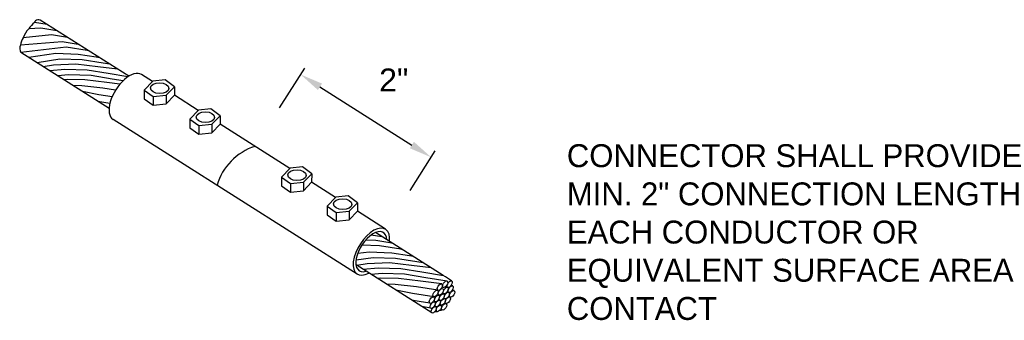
# Model space of a CAD drawing. Header units: inches. Extents: x 0 to 12596, y 507 to 12171.
# Tile 4 of 24: x 2378 to 2764, y 834 to 952. Entities that reach past the tile are written whole.
import ezdxf

# ---------------------------------------------------------------- set-up
doc = ezdxf.new("R2010")
doc.units = ezdxf.units.IN
doc.header["$MEASUREMENT"] = 0
for name, color, linetype, lineweight in [('E-ANNO-TEXT', 7, 'Continuous', 25), ('E-GND-GES', 92, 'Continuous', 60), ('G-ANNO-TEXT', 7, 'Continuous', 0)]:
    doc.layers.add(name, color=color, linetype=linetype, lineweight=lineweight)
doc.styles.get("Standard").update_dxf_attribs({"font": 'arial.ttf'})
doc.dimstyles.get("Standard").update_dxf_attribs({"dimtxt": 0.18, "dimasz": 0.18, "dimexe": 0.18, "dimexo": 0.0625, "dimgap": 0.09, "dimtad": 0, "dimtih": 1, "dimtoh": 1, "dimdec": 4, "dimzin": 0, "dimdsep": 46, "dimtxsty": 'Standard', "dimcen": 0.09, "dimadec": 0, "dimazin": 0, "dimtfac": 1, "dimtdec": 4, "dimtofl": 0, "dimtmove": 0, "dimatfit": 3, "dimfxl": 1, "dimtolj": 1, "dimtzin": 0, "dimarcsym": 0})

# ---------------------------------------------------------------- blocks, each defined once
blk = doc.blocks.new('*D28')
at = {"layer": 'Defpoints', "color": 0, "transparency": 16777216}
for p in [(2469.94, 901.85), (2539.12, 897.57), (2521.21, 869.33)]:
    blk.add_point(p, dxfattribs=at)
at = {"layer": 'G-ANNO-TEXT', "color": 0, "lineweight": -2, "transparency": 16777216}
for p, q in [((2479.58, 917.05), (2489.45, 932.62)), ((2495.45, 925.27), (2531.52, 902.39)), ((2530.85, 884.53), (2540.73, 900.11))]:
    blk.add_line(p, q, dxfattribs=at)
at = {"layer": 'G-ANNO-TEXT', "color": 0, "transparency": 16777216}
for points in [[(2496.25, 926.54), (2494.64, 924), (2487.85, 930.09)], [(2532.33, 903.66), (2530.72, 901.13), (2539.12, 897.57)]]:
    blk.add_solid(points, dxfattribs=at)
at = {"layer": 'G-ANNO-TEXT', "color": 0, "lineweight": 30, "transparency": 16777216, "insert": (2524.41, 927.96), "char_height": 9, "attachment_point": 5}
blk.add_mtext('\\A1;2"', dxfattribs=at)

msp = doc.modelspace()

# ---------------------------------------------------------------- linework, layer by layer
at = {"layer": 'E-GND-GES', "lineweight": 30}
for p, q in [((2420.36712, 929.38306), (2385.59649, 951.40962)), ((2412.65959, 916.76284), (2377.99981, 938.74385)), ((2429.72732, 927.34995), (2425.39642, 930.09658)), ((2426.45049, 923.98796), (2426.40128, 920.59618)), ((2438.33012, 925.3171), (2438.2809, 921.92533)), ((2429.96748, 921.44968), (2429.91826, 918.0579)), ((2435.08329, 921.9859), (2435.03407, 918.59412)), ((2447.69277, 915.95638), (2438.2809, 921.92533)), ((2412.66995, 916.90289), (2412.34703, 916.96107)), ((2510.02581, 851.69221), (2414.21009, 912.45792)), ((2444.41594, 912.59439), (2444.36672, 909.20261)), ((2456.29556, 913.92354), (2456.24635, 910.53176)), ((2447.93292, 910.05611), (2447.88371, 906.66433)), ((2453.04873, 910.59233), (2452.99952, 907.20055)), ((2483.62366, 893.16924), (2456.24635, 910.53176)), ((2480.34683, 889.80725), (2480.29762, 886.41547)), ((2492.22646, 891.1364), (2492.17724, 887.74462)), ((2483.86382, 887.26897), (2483.8146, 883.87719)), ((2488.97963, 887.80519), (2488.93041, 884.41341)), ((2501.58911, 881.77567), (2492.17724, 887.74462)), ((2498.31228, 878.41368), (2498.26306, 875.0219)), ((2510.1919, 879.74283), (2510.14269, 876.35105)), ((2501.82926, 875.8754), (2501.78005, 872.48362)), ((2506.94507, 876.41162), (2506.89586, 873.01984)), ((2521.21213, 869.33088), (2510.14269, 876.35105)), ((2543.81826, 851.09116), (2517.19016, 867.97852)), ((2539.31431, 836.43924), (2509.58942, 855.29057)), ((2538.88387, 838.29248), (2535.40331, 838.91957))]:
    msp.add_line(p, q, dxfattribs=at)
for points in [[(2385.89806, 948.27638), (2381.11552, 948.01144), (2381.11552, 948.01144)], [(2388.32322, 949.6878), (2388.36023, 949.68163), (2383.38345, 950.48671)], [(2392.14087, 947.26666), (2392.17788, 947.2605), (2385.89806, 948.27638)], [(2390.08679, 945.61991), (2378.95951, 944.49721), (2378.95951, 944.49721)], [(2396.32961, 944.6102), (2396.36661, 944.60403), (2390.08679, 945.61991)], [(2394.27553, 942.96344), (2377.86894, 941.62423), (2377.86894, 941.62423)], [(2395.7677, 940.88979), (2377.99981, 938.74385), (2377.99981, 938.74385)], [(2400.51834, 941.95373), (2400.55535, 941.94756), (2394.27553, 942.96344)], [(2404.57542, 939.39806), (2404.09038, 939.4739), (2395.7677, 940.88979)], [(2400.57372, 937.98721), (2391.72469, 938.30809), (2381.184, 936.72445)], [(2402.06589, 935.91356), (2393.27186, 936.15664), (2384.39333, 934.68912)], [(2408.93348, 936.6342), (2407.52775, 936.86202), (2400.57372, 937.98721)], [(2412.92869, 934.10047), (2410.38857, 934.49768), (2402.06589, 935.91356)], [(2399.66649, 934.14643), (2390.89809, 933.74621), (2386.83015, 933.14371)], [(2404.08432, 931.78585), (2395.2353, 932.10672), (2389.35169, 931.54456)], [(2415.98825, 932.16011), (2408.29292, 933.11818), (2399.66649, 934.14643)], [(2420.0787, 929.19554), (2412.352, 930.44776), (2404.08432, 931.78585)], [(2405.57649, 929.7122), (2396.78247, 929.95528), (2392.5025, 929.54633)], [(2403.17709, 927.94507), (2396.33249, 928.16087), (2394.97952, 927.97543)], [(2416.90912, 926.28117), (2411.80353, 926.91682), (2403.17709, 927.94507)], [(2418.16335, 927.6295), (2413.89917, 928.29632), (2405.57649, 929.7122)], [(2401.90059, 925.63093), (2398.53246, 925.72218), (2398.53246, 925.72218)], [(2415.1965, 923.90836), (2410.23998, 924.68344), (2401.90059, 925.63093)], [(2413.83836, 921.30127), (2408.66559, 922.11017), (2402.19725, 923.39799)], [(2426.40128, 920.59618), (2429.91826, 918.0579), (2435.03407, 918.59412), (2438.2809, 921.92533)], [(2412.96057, 918.68357), (2411.37343, 918.93176), (2408.25845, 919.55401)], [(2444.36672, 909.20261), (2447.88371, 906.66433), (2452.99952, 907.20055), (2456.24635, 910.53176)], [(2480.29762, 886.41547), (2483.8146, 883.87719), (2488.93041, 884.41341), (2492.17724, 887.74462)], [(2498.26306, 875.0219), (2501.78005, 872.48362), (2506.89586, 873.01984), (2510.14269, 876.35105)], [(2519.74154, 866.34315), (2519.77855, 866.33698), (2515.5396, 867.02271)], [(2518.82399, 862.84829), (2511.88759, 863.04002), (2511.88759, 863.04002)], [(2517.33181, 864.92194), (2513.41661, 865.06391), (2513.41661, 865.06391)], [(2523.57463, 863.91223), (2523.61164, 863.90606), (2517.33181, 864.92194)], [(2527.63171, 861.35656), (2527.14667, 861.43241), (2518.82399, 862.84829)], [(2525.12217, 857.87207), (2516.32815, 858.11515), (2509.59025, 857.1354)], [(2523.63, 859.94572), (2514.78098, 860.26659), (2510.27049, 859.83563)], [(2531.98976, 858.59271), (2530.58403, 858.82053), (2523.63, 859.94572)], [(2522.72278, 856.10494), (2513.95438, 855.70472), (2509.88643, 855.10221)], [(2539.04454, 854.11862), (2531.34921, 855.07669), (2522.72278, 856.10494)], [(2535.98498, 856.05897), (2533.44485, 856.45618), (2525.12217, 857.87207)], [(2527.1406, 853.74435), (2518.29158, 854.06523), (2512.40798, 853.50306)], [(2528.63278, 851.6707), (2519.83875, 851.91378), (2515.55879, 851.50484)], [(2543.94645, 851.02253), (2535.40828, 852.40627), (2527.1406, 853.74435)], [(2545.36543, 848.93971), (2536.95545, 850.25482), (2528.63278, 851.6707)], [(2526.23338, 849.90358), (2519.38878, 850.11937), (2518.0358, 849.93393)], [(2524.95688, 847.58943), (2521.58875, 847.68068), (2521.58875, 847.68068)], [(2541.70624, 845.32683), (2533.29626, 846.64195), (2524.95688, 847.58943)], [(2543.29097, 847.82564), (2534.85981, 848.87533), (2526.23338, 849.90358)], [(2547.54691, 847.04932), (2547.25933, 847.24077), (2546.97492, 847.3373)], [(2540.13185, 842.75356), (2531.72187, 844.06867), (2525.25354, 845.35649)], [(2548.10796, 845.19582), (2547.75157, 845.39854), (2547.44413, 845.48871)], [(2538.56618, 840.24343), (2534.42971, 840.89027), (2531.31474, 841.51252)]]:
    msp.add_lwpolyline(points, dxfattribs=at)
for points in [[(2426.45049, 923.98796), (2429.96748, 921.44968), (2435.08329, 921.9859), (2438.33012, 925.3171), (2434.63872, 927.98126), (2429.85382, 927.47973)], [(2444.41594, 912.59439), (2447.93292, 910.05611), (2453.04873, 910.59233), (2456.29556, 913.92354), (2452.60416, 916.58769), (2447.81926, 916.08616)], [(2480.34683, 889.80725), (2483.86382, 887.26897), (2488.97963, 887.80519), (2492.22646, 891.1364), (2488.53506, 893.80055), (2483.75016, 893.29902)], [(2498.31228, 878.41368), (2501.82926, 875.8754), (2506.94507, 876.41162), (2510.1919, 879.74283), (2506.5005, 882.40699), (2501.71561, 881.90545)]]:
    msp.add_lwpolyline(points, close=True, dxfattribs=at)
for centre, radius, start, end in [((2384.79458, 950.06482), 1.47285, 131.039304, 163.3545182), ((2384.84671, 950.27399), 1.36082, 56.5659539, 138.4984273), ((2387.91377, 941.42216), 9.46756, 135.8942849, 161.0466347), ((2389.27035, 942.81633), 9.66904, 127.5056455, 147.5004507), ((2383.51373, 941.12498), 5.66682, 143.4814285, 174.9456613), ((2380.61536, 940.30585), 3.04647, 154.3572766, 210.8455803), ((2476.72629, 880.3286), 22.56798, 107.5132057, 163.9566578), ((2531.76547, 828.4217), 25.67438, 53.2332617, 62.0015301), ((2540.69704, 842.22342), 5.27, 267.8301742, 276.6820925), ((2542.87981, 839.85844), 2.30058, 261.8739368, 282.6383299)]:
    msp.add_arc(centre, radius, start, end, dxfattribs=at)
for centre, major_axis, start_param, end_param in [((2384.58489, 943.72588), (5.59316, 8.81933), 10.161656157, 10.175198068), ((2419.80326, 921.27725), (5.59316, 8.81933), 6.283185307, 9.424777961), ((2515.61897, 860.51155), (5.59316, 8.81933), 5.466146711, 10.175198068), ((2515.61897, 860.51155), (4.75419, 7.49643), 5.648329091, 9.959376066)]:
    msp.add_ellipse(centre, major_axis=major_axis, ratio=0.507591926, start_param=start_param, end_param=end_param, dxfattribs=at)
for centre, major_axis, ratio in [((2432.51044, 924.73076), (-3.59895, 0.07732), 0.590455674), ((2450.47589, 913.33719), (-3.59895, 0.07732), 0.590455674), ((2486.40678, 890.55005), (-3.59895, 0.07732), 0.590455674), ((2504.37223, 879.15648), (-3.59895, 0.07732), 0.590455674), ((2542.4986, 846.57624), (0.79236, 1.24941), 0.507591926), ((2544.57306, 847.6903), (0.79236, 1.24941), 0.507591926), ((2544.80843, 845.21289), (0.79236, 1.24941), 0.507591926), ((2546.34073, 847.7395), (0.79236, 1.24941), 0.507591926), ((2546.75455, 845.79992), (0.79236, 1.24941), 0.507591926), ((2539.35854, 841.49283), (0.79236, 1.24941), 0.507591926), ((2540.81093, 844.05164), (0.79236, 1.24941), 0.507591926), ((2541.38097, 842.14444), (0.79236, 1.24941), 0.507591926), ((2542.89923, 844.68541), (0.79236, 1.24941), 0.507591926), ((2543.27613, 842.68627), (0.79236, 1.24941), 0.507591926), ((2545.20561, 843.27841), (0.79236, 1.24941), 0.507591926), ((2545.62793, 841.42181), (0.79236, 1.24941), 0.507591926), ((2547.31559, 843.94642), (0.79236, 1.24941), 0.507591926), ((2539.67623, 839.54189), (0.79236, 1.24941), 0.507591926), ((2540.10667, 837.68865), (0.79236, 1.24941), 0.507591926), ((2541.6914, 840.18746), (0.79236, 1.24941), 0.507591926), ((2542.10262, 838.23863), (0.79236, 1.24941), 0.507591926), ((2543.68735, 840.73744), (0.79236, 1.24941), 0.507591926), ((2544.17553, 838.86301), (0.79236, 1.24941), 0.507591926)]:
    msp.add_ellipse(centre, major_axis=major_axis, ratio=ratio, dxfattribs=at)

# ---------------------------------------------------------------- texts
at = {"layer": 'E-ANNO-TEXT', "insert": (2592.33901, 902.71056), "char_height": 9, "attachment_point": 1}
msp.add_mtext_dynamic_manual_height_columns('CONNECTOR SHALL PROVIDE MIN. 2" CONNECTION LENGTH EACH CONDUCTOR OR EQUIVALENT SURFACE AREA CONTACT', width=189.5129082, gutter_width=48, heights=[83.40481], dxfattribs=at)

# ---------------------------------------------------------------- dimensions: what is measured, and where the dimension line sits
at = {"layer": 'G-ANNO-TEXT', "lineweight": 30}
dim = msp.add_linear_dim(base=(2539.12227, 897.57169), p1=(2469.93501, 901.8505), p2=(2521.21213, 869.33088), angle=327.6173959, text='2"', dimstyle='Standard', override={"dimtxt": 9, "dimasz": 9, "dimexe": 3, "dimexo": 18, "dimgap": 5, "dimtmove": 2}, dxfattribs=at)
dim.commit()
dim.dimension.update_dxf_attribs({"geometry": '*D28', "text_midpoint": (2524.40891, 927.96396), "dimtype": 161})

doc.saveas('drawing.dxf')
